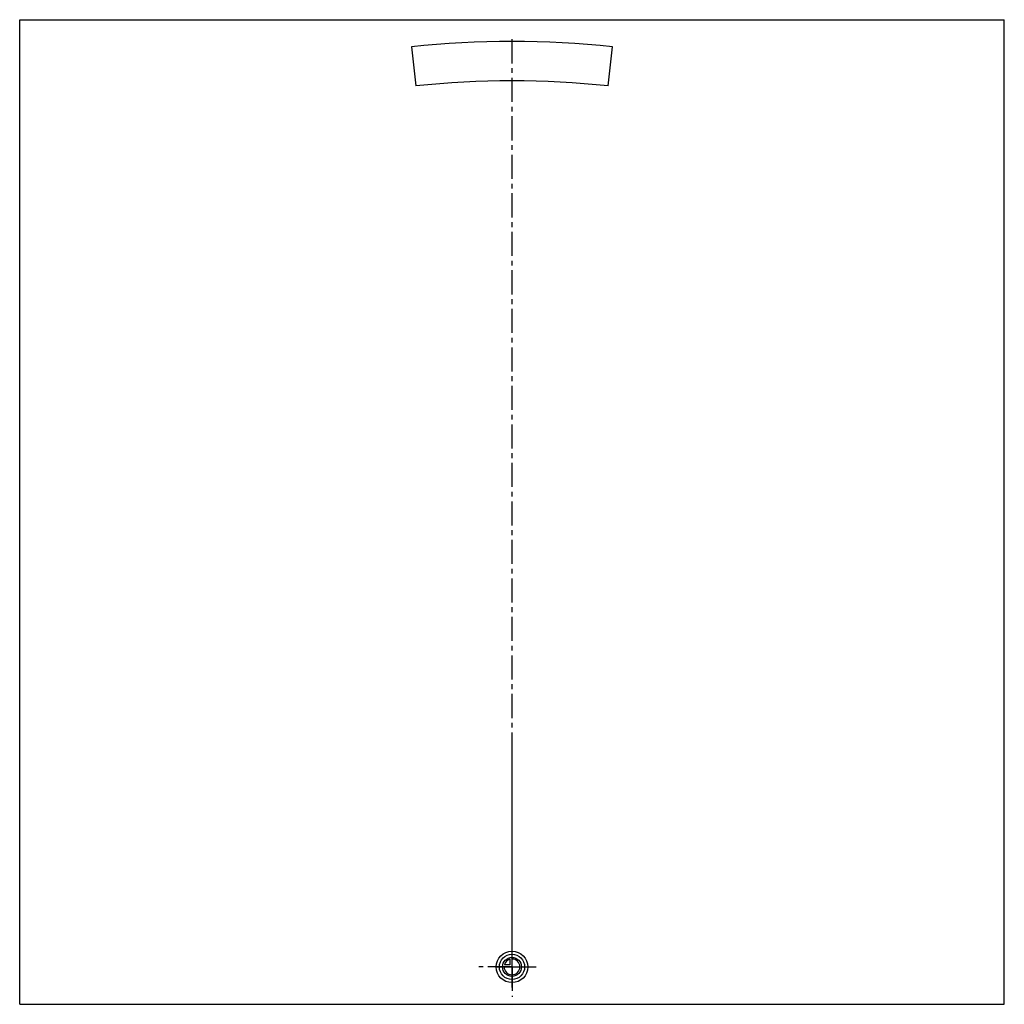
# Model space of a CAD drawing. Header units: millimetres. Extents: x 0 to 1000, y 0 to 1000.
import ezdxf

# ---------------------------------------------------------------- set-up
doc = ezdxf.new("R2010")
doc.units = ezdxf.units.MM
doc.header["$LTSCALE"] = 65.185185
doc.linetypes.add('CENTER', pattern=[0.6, 0.375, -0.075, 0.075, -0.075])
doc.layers.get('0').update_dxf_attribs({"linetype": 'CONTINUOUS'})
for name, color, linetype in [('ACHSEN_S', 7, 'CONTINUOUS'), ('KOERPER', 7, 'CONTINUOUS'), ('KURVEN', 7, 'CONTINUOUS')]:
    doc.layers.add(name, color=color, linetype=linetype)

msp = doc.modelspace()

# ---------------------------------------------------------------- linework, layer by layer
at = {"color": 7, "linetype": 'Continuous'}
for p, q in [((0, 0), (0, 1000)), ((0, 1000), (1000, 1000)), ((1000, 0), (1000, 1000)), ((0, 0), (1000, 0))]:
    msp.add_line(p, q, dxfattribs=at)
at = {"layer": 'ACHSEN_S', "color": 40, "linetype": 'CENTER'}
msp.add_line((500, 17), (500, 983), dxfattribs=at)
at = {"layer": 'KOERPER', "color": 7, "linetype": 'Continuous'}
for p, q in [((397.9, 972.4), (402.2, 932.7)), ((597.8, 932.7), (602.1, 972.4))]:
    msp.add_line(p, q, dxfattribs=at)
at = {"layer": 'KOERPER', "color": 40, "linetype": 'CENTER'}
for q in [(500, 268), (466.2, 38), (527.7, 38), (500, 7.5)]:
    msp.add_line((500, 38), q, dxfattribs=at)
at = {"layer": 'KOERPER', "color": 7, "linetype": 'Continuous'}
for radius in [940, 900]:
    msp.add_arc((500, 38), radius, 83.763, 96.237, dxfattribs=at)
at = {"layer": 'KURVEN', "color": 40, "linetype": 'Continuous'}
for p, q in [((500, 22), (500, 54)), ((497.8, 40.2), (492.3, 40.2)), ((497.8, 45.7), (497.8, 40.2)), ((484, 38), (516, 38))]:
    msp.add_line(p, q, dxfattribs=at)
for radius in [16, 12.8, 9.6]:
    msp.add_circle((500, 38), radius, dxfattribs=at)
for start, end in [(180, 90), (105.962, 164.038)]:
    msp.add_arc((500, 38), 8, start, end, dxfattribs=at)

doc.saveas('drawing.dxf')
